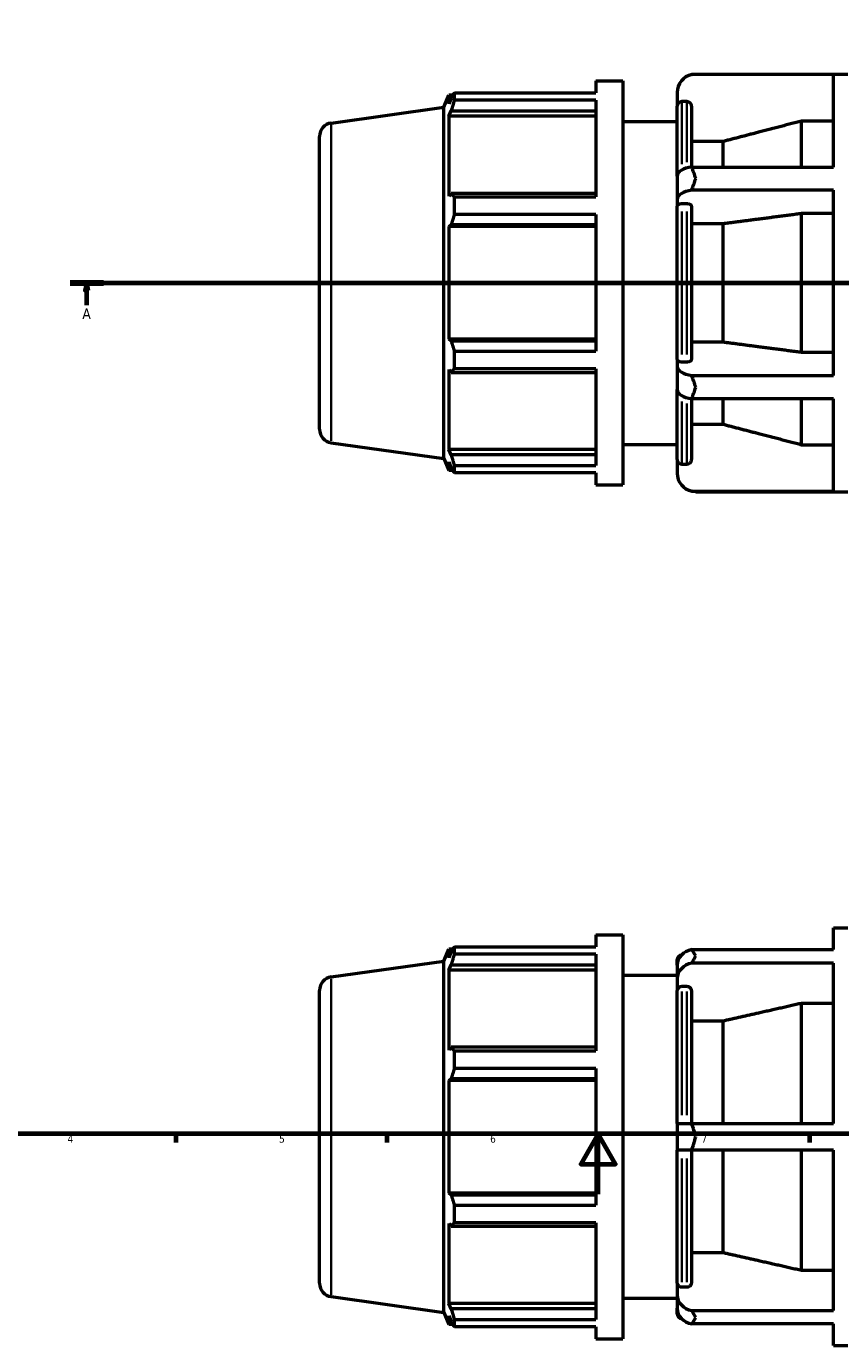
# Model space of a CAD drawing. Header units: millimetres. Extents: x -309 to 1148, y -58 to 854.
# Tile 4 of 9: x 231 to 501, y -50 to 388. Entities that reach past the tile are written whole.
import ezdxf

# ---------------------------------------------------------------- set-up
doc = ezdxf.new("R2010")
doc.units = ezdxf.units.MM
doc.linetypes.add('CHAIN', pattern=[0.7087, 0.4724, -0.0591, 0.1181, -0.0591])
for name, color, linetype, lineweight in [('Border (ISO)', 7, 'Continuous', 70), ('Section Line (ISO)', 7, 'CHAIN', 70), ('Visible (ISO)', 7, 'Continuous', 50), ('Visible Narrow (ISO)', 7, 'Continuous', 35)]:
    doc.layers.add(name, color=color, linetype=linetype, lineweight=lineweight)
doc.styles.add('Label Text (ISO)', font='tahoma.ttf')
doc.styles.add('Note Text (ISO)', font='tahoma.ttf')

# ---------------------------------------------------------------- blocks, each defined once
blk = doc.blocks.new('Borders Default Border')
at = {"layer": 'Border (ISO)'}
for p, q in [((280.33, 20), (280.33, 17.1)), ((350.42, 20), (350.42, 17.1)), ((490.58, 20), (490.58, 17.1))]:
    blk.add_line(p, q, dxfattribs=at)
at = {"layer": 'Border (ISO)', "flags": 128}
for points in [[(20, 20), (20, 574), (821, 574), (821, 20), (20, 20)], [(420.5, 0), (420.5, 20), (414.73, 10), (426.27, 10), (420.5, 20)]]:
    blk.add_lwpolyline(points, dxfattribs=at)
at = {"layer": 'Border (ISO)', "color": 232, "true_color": 0xca0064, "char_height": 2.5, "attachment_point": 7, "style": 'Note Text (ISO)'}
for s, insert in [('4', (244.42, 17.1)), ('5', (314.64, 17.05)), ('6', (384.66, 17.05)), ('7', (454.77, 17.1))]:
    blk.add_mtext(s, dxfattribs=dict(at, insert=insert))
blk = doc.blocks.new('2dTransSection0')
at = {"layer": 'Section Line (ISO)', "linetype": 'CHAIN'}
blk.add_line((245.33, 302.43), (736.73, 302.43), dxfattribs=at)
at = {"layer": 'Section Line (ISO)', "linetype": 'Continuous', "lineweight": 140}
for p, q in [((245.33, 302.43), (256.3, 302.43)), ((725.76, 302.43), (736.73, 302.43))]:
    blk.add_line(p, q, dxfattribs=at)
at = {"layer": 'Section Line (ISO)', "linetype": 'Continuous'}
for p, q in [((250.81, 302.43), (250.31, 299.93)), ((250.81, 299.93), (250.81, 302.43)), ((251.31, 299.93), (250.81, 302.43)), ((731.25, 302.43), (730.75, 299.93)), ((731.25, 299.93), (731.25, 302.43)), ((731.75, 299.93), (731.25, 302.43)), ((250.31, 299.93), (251.31, 299.93)), ((250.81, 295.01), (250.81, 299.93)), ((730.75, 299.93), (731.75, 299.93)), ((731.25, 295.01), (731.25, 299.93))]:
    blk.add_line(p, q, dxfattribs=at)
at = {"layer": 'Section Line (ISO)', "linetype": 'Continuous', "flags": 128}
for points in [[(251.31, 299.93), (250.81, 302.43), (250.31, 299.93), (251.31, 299.93)], [(731.75, 299.93), (731.25, 302.43), (730.75, 299.93), (731.75, 299.93)]]:
    blk.add_lwpolyline(points, dxfattribs=at)
at = {"layer": 'Section Line (ISO)'}
for points in [[(251.31, 299.93), (250.81, 302.43), (250.31, 299.93), (251.31, 299.93)], [(731.75, 299.93), (731.25, 302.43), (730.75, 299.93), (731.75, 299.93)]]:
    blk.add_solid(points, dxfattribs=at)
at = {"layer": 'Section Line (ISO)', "char_height": 3.5, "attachment_point": 7, "style": 'Label Text (ISO)'}
for insert in [(249.33, 290.43), (729.76, 290.43)]:
    blk.add_mtext('A', dxfattribs=dict(at, insert=insert))

msp = doc.modelspace()

# ---------------------------------------------------------------- linework, layer by layer
at = {"layer": 'Visible (ISO)'}
for p, q in [((419.748, 369.427), (419.748, 365.47)), ((419.748, 369.427), (428.681, 369.427)), ((428.681, 369.427), (428.681, 235.427)), ((498.603, 371.583), (451.581, 371.583)), ((452.906, 371.727), (503.317, 371.727)), ((498.603, 340.874), (498.603, 371.583)), ((369.281, 360.725), (370.902, 364.737)), ((370.902, 364.737), (370.902, 361.853)), ((372.326, 364.737), (370.902, 364.737)), ((371.715, 363.77), (370.902, 361.853)), ((372.797, 365.47), (419.748, 365.47)), ((372.797, 363.047), (372.797, 365.47)), ((446.746, 365.567), (446.746, 361.057)), ((331.905, 355.472), (369.281, 360.725)), ((369.281, 244.13), (369.281, 360.725)), ((370.902, 357.697), (371.715, 359.48)), ((371.715, 359.48), (419.748, 359.48)), ((419.748, 363.047), (372.797, 363.047)), ((419.748, 363.047), (419.748, 330.963)), ((446.746, 337.866), (446.746, 361.057)), ((449.96, 362.562), (448.246, 362.562)), ((451.46, 361.057), (451.46, 340.86)), ((419.748, 357.697), (370.902, 357.697)), ((370.902, 357.697), (370.902, 331.199)), ((428.681, 356.027), (446.746, 356.027)), ((488.031, 340.874), (488.031, 356.142)), ((498.603, 356.142), (488.031, 356.142)), ((328.031, 253.839), (328.031, 351.016)), ((462.031, 349.365), (451.46, 349.365)), ((462.031, 340.874), (462.031, 349.365)), ((446.746, 337.866), (446.746, 330.129)), ((451.581, 340.874), (498.603, 340.874)), ((498.603, 333.137), (451.581, 333.137)), ((498.603, 271.718), (498.603, 333.137)), ((371.715, 332.127), (370.902, 331.199)), ((419.748, 332.127), (371.715, 332.127)), ((372.797, 330.963), (419.748, 330.963)), ((372.797, 325.114), (372.797, 330.963)), ((446.746, 330.129), (446.746, 327.874)), ((449.96, 328.626), (448.246, 328.626)), ((419.748, 325.114), (372.797, 325.114)), ((419.748, 325.114), (419.748, 279.741)), ((446.746, 276.981), (446.746, 327.874)), ((451.46, 327.874), (451.46, 276.981)), ((488.031, 279.438), (488.031, 325.416)), ((498.603, 325.416), (488.031, 325.416)), ((370.902, 321.164), (371.715, 321.769)), ((419.748, 321.164), (370.902, 321.164)), ((370.902, 321.164), (370.902, 283.69)), ((371.715, 321.769), (419.748, 321.769)), ((462.031, 322.028), (451.46, 322.028)), ((462.031, 282.827), (462.031, 322.028)), ((419.748, 283.69), (370.902, 283.69)), ((371.715, 283.086), (370.902, 283.69)), ((419.748, 283.086), (371.715, 283.086)), ((451.46, 282.827), (462.031, 282.827)), ((372.797, 279.741), (419.748, 279.741)), ((372.797, 273.892), (372.797, 279.741)), ((446.746, 276.981), (446.746, 274.726)), ((448.246, 276.228), (449.96, 276.228)), ((488.031, 279.438), (498.603, 279.438)), ((370.902, 273.656), (371.715, 272.728)), ((370.902, 273.656), (370.902, 247.158)), ((371.715, 272.728), (419.748, 272.728)), ((419.748, 273.892), (372.797, 273.892)), ((419.748, 273.892), (419.748, 241.808)), ((446.746, 274.726), (446.746, 266.989)), ((451.581, 271.718), (498.603, 271.718)), ((446.746, 243.797), (446.746, 266.989)), ((451.46, 263.995), (451.46, 243.797)), ((498.603, 263.981), (451.581, 263.981)), ((462.031, 255.489), (462.031, 263.981)), ((488.031, 248.713), (488.031, 263.981)), ((498.603, 233.271), (498.603, 263.981)), ((451.46, 255.489), (462.031, 255.489)), ((331.905, 249.383), (369.281, 244.13)), ((419.748, 247.158), (370.902, 247.158)), ((371.715, 245.375), (370.902, 247.158)), ((419.748, 245.375), (371.715, 245.375)), ((428.681, 248.827), (446.746, 248.827)), ((488.031, 248.713), (498.603, 248.713)), ((369.281, 244.13), (370.902, 240.117)), ((370.902, 243.001), (371.715, 241.084)), ((370.902, 243.001), (370.902, 240.117)), ((372.797, 241.808), (419.748, 241.808)), ((372.797, 239.385), (372.797, 241.808)), ((446.746, 243.797), (446.746, 239.287)), ((448.246, 242.293), (449.96, 242.293)), ((372.326, 240.117), (370.902, 240.117)), ((419.748, 239.385), (372.797, 239.385)), ((419.748, 239.385), (419.748, 235.427)), ((419.748, 235.427), (428.681, 235.427)), ((451.581, 233.271), (498.603, 233.271)), ((452.906, 233.127), (503.317, 233.127)), ((498.603, 81.153), (498.603, 88.329)), ((498.603, 88.329), (503.317, 88.329)), ((419.748, 86.029), (419.748, 82.071)), ((419.748, 86.029), (428.681, 86.029)), ((428.681, 86.029), (428.681, -47.971)), ((369.281, 77.326), (370.902, 81.339)), ((370.902, 81.339), (370.902, 78.455)), ((372.326, 81.339), (370.902, 81.339)), ((371.715, 80.372), (370.902, 78.455)), ((372.797, 82.071), (419.748, 82.071)), ((372.797, 79.648), (372.797, 82.071)), ((419.748, 79.648), (372.797, 79.648)), ((419.748, 79.648), (419.748, 47.564)), ((451.581, 81.153), (498.603, 81.153)), ((331.905, 72.073), (369.281, 77.326)), ((369.281, -39.269), (369.281, 77.326)), ((370.902, 74.298), (371.715, 76.081)), ((371.715, 76.081), (419.748, 76.081)), ((446.746, 75.943), (446.746, 77.829)), ((446.746, 75.943), (446.746, 71.476)), ((498.603, 76.686), (451.581, 76.686)), ((498.603, 23.495), (498.603, 76.686)), ((419.748, 74.298), (370.902, 74.298)), ((370.902, 74.298), (370.902, 47.8)), ((428.681, 72.629), (446.746, 72.629)), ((446.746, 71.476), (446.746, 67.571)), ((328.031, -29.559), (328.031, 67.617)), ((446.746, 23.495), (446.746, 67.571)), ((449.96, 68.873), (448.246, 68.873)), ((451.46, 67.571), (451.46, 23.495)), ((488.031, 23.495), (488.031, 63.314)), ((498.603, 63.314), (488.031, 63.314)), ((462.031, 57.445), (451.46, 57.445)), ((462.031, 23.495), (462.031, 57.445)), ((371.715, 48.728), (370.902, 47.8)), ((419.748, 48.728), (371.715, 48.728)), ((372.797, 47.564), (419.748, 47.564)), ((372.797, 41.715), (372.797, 47.564)), ((419.748, 41.715), (372.797, 41.715)), ((419.748, 41.715), (419.748, -3.658)), ((370.902, 37.766), (371.715, 38.37)), ((419.748, 37.766), (370.902, 37.766)), ((370.902, 37.766), (370.902, 0.292)), ((371.715, 38.37), (419.748, 38.37)), ((446.746, 23.495), (446.746, 14.562)), ((446.746, 23.495), (451.581, 23.495)), ((451.581, 23.495), (498.603, 23.495)), ((451.581, 14.562), (446.746, 14.562)), ((446.746, -29.513), (446.746, 14.562)), ((451.46, 14.562), (451.46, -29.513)), ((498.603, 14.562), (451.581, 14.562)), ((462.031, -19.387), (462.031, 14.562)), ((488.031, -25.256), (488.031, 14.562)), ((498.603, -38.629), (498.603, 14.562)), ((419.748, 0.292), (370.902, 0.292)), ((371.715, -0.313), (370.902, 0.292)), ((419.748, -0.313), (371.715, -0.313)), ((372.797, -3.658), (419.748, -3.658)), ((372.797, -9.507), (372.797, -3.658)), ((370.902, -9.743), (370.902, -36.241)), ((370.902, -9.743), (371.715, -10.671)), ((371.715, -10.671), (419.748, -10.671)), ((419.748, -9.507), (372.797, -9.507)), ((419.748, -9.507), (419.748, -41.591)), ((451.46, -19.387), (462.031, -19.387)), ((488.031, -25.256), (498.603, -25.256)), ((446.746, -29.513), (446.746, -33.419)), ((331.905, -34.016), (369.281, -39.269)), ((428.681, -34.571), (446.746, -34.571)), ((446.746, -33.419), (446.746, -37.885)), ((448.246, -30.816), (449.96, -30.816)), ((369.281, -39.269), (370.902, -43.281)), ((419.748, -36.241), (370.902, -36.241)), ((371.715, -38.024), (370.902, -36.241)), ((419.748, -38.024), (371.715, -38.024)), ((446.746, -39.771), (446.746, -37.885)), ((451.581, -38.629), (498.603, -38.629)), ((370.902, -40.397), (370.902, -43.281)), ((370.902, -40.397), (371.715, -42.314)), ((372.326, -43.281), (370.902, -43.281)), ((372.797, -41.591), (419.748, -41.591)), ((372.797, -44.013), (372.797, -41.591)), ((498.603, -43.095), (451.581, -43.095)), ((498.603, -50.271), (498.603, -43.095)), ((419.748, -44.013), (372.797, -44.013)), ((419.748, -44.013), (419.748, -47.971)), ((419.748, -47.971), (428.681, -47.971)), ((498.603, -50.271), (503.317, -50.271))]:
    msp.add_line(p, q, dxfattribs=at)
for centre, radius, start, end in [((452.906, 365.567), 6.16, 102.41725, 180), ((332.531, 351.016), 4.5, 98, 180), ((332.531, 253.839), 4.5, 180, 262), ((452.906, 239.287), 6.16, 180, 257.58275), ((448.246, 77.829), 1.5, 93.96459, 180), ((332.531, 67.617), 4.5, 98, 180), ((332.531, -29.559), 4.5, 180, 262), ((448.246, -39.771), 1.5, 180, 266.03541)]:
    msp.add_arc(centre, radius, start, end, dxfattribs=at)
for centre, ratio, start_param, end_param in [((452.906, 337.866), 0.5, 4.9291108, 6.2831853), ((452.906, 330.129), 0.5, 4.9291108, 6.2831853), ((452.906, 274.726), 0.5, 0, 1.3540745), ((452.906, 266.989), 0.5, 0, 1.3540745), ((452.906, 75.943), 0.8660254, 4.9291108, 6.2831853), ((452.906, 71.476), 0.8660254, 4.9291108, 6.2831853), ((452.906, -33.419), 0.8660254, 0, 1.3540745), ((452.906, -37.885), 0.8660254, 0, 1.3540745)]:
    msp.add_ellipse(centre, major_axis=(-6.16, 0), ratio=ratio, start_param=start_param, end_param=end_param, dxfattribs=at)
for points in [[(451.581, 371.583), (452.032, 371.683), (452.482, 371.727), (452.906, 371.727)], [(452.906, 337.077), (452.48, 338.315), (452.031, 339.594), (451.581, 340.874)], [(451.581, 333.137), (452.031, 334.516), (452.48, 335.84), (452.906, 337.077)], [(452.906, 267.777), (452.48, 269.015), (452.031, 270.338), (451.581, 271.718)], [(451.581, 263.981), (452.031, 265.261), (452.48, 266.54), (452.906, 267.777)], [(452.906, 233.127), (452.482, 233.127), (452.032, 233.172), (451.581, 233.271)], [(452.906, 79.044), (452.48, 79.759), (452.031, 80.471), (451.581, 81.153)], [(451.581, 76.686), (452.031, 77.54), (452.48, 78.33), (452.906, 79.044)], [(452.906, 19.029), (452.482, 20.449), (452.032, 21.957), (451.581, 23.495)], [(451.581, 14.562), (452.032, 16.101), (452.482, 17.608), (452.906, 19.029)], [(452.906, -40.987), (452.48, -40.272), (452.031, -39.482), (451.581, -38.629)], [(451.581, -43.095), (452.031, -42.414), (452.48, -41.701), (452.906, -40.987)]]:
    msp.add_open_spline(points, degree=3, dxfattribs=at)
for points, weights in [([(371.715, 363.77), (372.234, 364.603), (372.797, 365.47)], [1.00213210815, 1.00147433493, 1]), ([(372.797, 363.047), (372.234, 361.227), (371.715, 359.48)], [1, 1.00147433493, 1.00213210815]), ([(488.031, 356.142), (474.156, 352.527), (462.031, 349.365)], [1, 1.00225629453, 1]), ([(371.715, 332.127), (372.234, 331.557), (372.797, 330.963)], [1.00213210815, 1.00147433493, 1]), ([(372.797, 325.114), (372.234, 323.407), (371.715, 321.769)], [1, 1.00147433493, 1.00213210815]), ([(488.031, 325.416), (474.156, 323.609), (462.031, 322.028)], [1, 1.00225629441, 1]), ([(371.715, 283.086), (372.234, 281.447), (372.797, 279.741)], [1.00213210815, 1.00147433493, 1]), ([(462.031, 282.827), (474.156, 281.246), (488.031, 279.438)], [1, 1.00225629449, 1]), ([(372.797, 273.892), (372.234, 273.298), (371.715, 272.728)], [1, 1.00147433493, 1.00213210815]), ([(462.031, 255.489), (474.156, 252.327), (488.031, 248.713)], [1, 1.00225629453, 1]), ([(371.715, 245.375), (372.234, 243.628), (372.797, 241.808)], [1.00213210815, 1.00147433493, 1]), ([(372.797, 239.385), (372.234, 240.252), (371.715, 241.084)], [1, 1.00147433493, 1.00213210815]), ([(371.715, 80.372), (372.234, 81.204), (372.797, 82.071)], [1.00213210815, 1.00147433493, 1]), ([(372.797, 79.648), (372.234, 77.828), (371.715, 76.081)], [1, 1.00147433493, 1.00213210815]), ([(488.031, 63.314), (474.156, 60.183), (462.031, 57.445)], [1, 1.0022562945, 1]), ([(371.715, 48.728), (372.234, 48.158), (372.797, 47.564)], [1.00213210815, 1.00147433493, 1]), ([(372.797, 41.715), (372.234, 40.009), (371.715, 38.37)], [1, 1.00147433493, 1.00213210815]), ([(371.715, -0.313), (372.234, -1.951), (372.797, -3.658)], [1.00213210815, 1.00147433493, 1]), ([(372.797, -9.507), (372.234, -10.101), (371.715, -10.671)], [1, 1.00147433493, 1.00213210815]), ([(462.031, -19.387), (474.156, -22.126), (488.031, -25.256)], [1, 1.00225629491, 1]), ([(371.715, -38.024), (372.234, -39.771), (372.797, -41.591)], [1.00213210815, 1.00147433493, 1]), ([(372.797, -44.013), (372.234, -43.147), (371.715, -42.314)], [1, 1.00147433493, 1.00213210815])]:
    msp.add_rational_spline(points, weights, degree=2, dxfattribs=at)
for points, knots in [([(448.246, 362.562), (448.061, 362.562), (447.843, 362.518), (447.501, 362.376), (447.316, 362.253), (447.054, 361.99), (446.931, 361.805), (446.789, 361.462), (446.746, 361.243), (446.746, 361.057)], [0, 0, 0, 0, 0.05548655, 0.05548655, 0.11105119, 0.11105119, 0.16671296, 0.16671296, 0.22245951, 0.22245951, 0.22245951, 0.22245951]), ([(451.46, 361.057), (451.46, 361.243), (451.416, 361.462), (451.274, 361.805), (451.151, 361.99), (450.889, 362.253), (450.704, 362.376), (450.362, 362.518), (450.145, 362.562), (449.96, 362.562)], [-0.22245951, -0.22245951, -0.22245951, -0.22245951, -0.16671296, -0.16671296, -0.11105119, -0.11105119, -0.05548655, -0.05548655, 0, 0, 0, 0]), ([(448.246, 328.626), (448.061, 328.626), (447.843, 328.605), (447.501, 328.534), (447.316, 328.472), (447.054, 328.341), (446.931, 328.248), (446.789, 328.076), (446.746, 327.967), (446.746, 327.874)], [0, 0, 0, 0, 0.05548655, 0.05548655, 0.11105119, 0.11105119, 0.16671296, 0.16671296, 0.22245951, 0.22245951, 0.22245951, 0.22245951]), ([(451.46, 327.874), (451.46, 327.967), (451.416, 328.076), (451.274, 328.248), (451.151, 328.341), (450.889, 328.472), (450.704, 328.534), (450.362, 328.605), (450.145, 328.626), (449.96, 328.626)], [-0.22245951, -0.22245951, -0.22245951, -0.22245951, -0.16671296, -0.16671296, -0.11105119, -0.11105119, -0.05548655, -0.05548655, 0, 0, 0, 0]), ([(446.746, 276.981), (446.746, 276.888), (446.789, 276.778), (446.931, 276.607), (447.054, 276.514), (447.316, 276.383), (447.501, 276.321), (447.843, 276.25), (448.061, 276.228), (448.246, 276.228)], [-0.22245951, -0.22245951, -0.22245951, -0.22245951, -0.16671296, -0.16671296, -0.11105119, -0.11105119, -0.05548655, -0.05548655, 0, 0, 0, 0]), ([(449.96, 276.228), (450.145, 276.228), (450.362, 276.25), (450.704, 276.321), (450.889, 276.383), (451.151, 276.514), (451.274, 276.607), (451.416, 276.778), (451.46, 276.888), (451.46, 276.981)], [0, 0, 0, 0, 0.05548655, 0.05548655, 0.11105119, 0.11105119, 0.16671296, 0.16671296, 0.22245951, 0.22245951, 0.22245951, 0.22245951]), ([(446.746, 243.797), (446.746, 243.611), (446.789, 243.393), (446.931, 243.05), (447.054, 242.864), (447.316, 242.602), (447.501, 242.478), (447.843, 242.336), (448.061, 242.293), (448.246, 242.293)], [-0.22245951, -0.22245951, -0.22245951, -0.22245951, -0.16671296, -0.16671296, -0.11105119, -0.11105119, -0.05548655, -0.05548655, 0, 0, 0, 0]), ([(449.96, 242.293), (450.145, 242.293), (450.362, 242.336), (450.704, 242.478), (450.889, 242.602), (451.151, 242.864), (451.274, 243.05), (451.416, 243.393), (451.46, 243.611), (451.46, 243.797)], [0, 0, 0, 0, 0.05548655, 0.05548655, 0.11105119, 0.11105119, 0.16671296, 0.16671296, 0.22245951, 0.22245951, 0.22245951, 0.22245951]), ([(448.246, 68.873), (448.061, 68.873), (447.843, 68.836), (447.501, 68.713), (447.316, 68.606), (447.054, 68.379), (446.931, 68.218), (446.789, 67.921), (446.746, 67.732), (446.746, 67.571)], [0, 0, 0, 0, 0.05548655, 0.05548655, 0.11105119, 0.11105119, 0.16671296, 0.16671296, 0.22245951, 0.22245951, 0.22245951, 0.22245951]), ([(451.46, 67.571), (451.46, 67.732), (451.416, 67.921), (451.274, 68.218), (451.151, 68.379), (450.889, 68.606), (450.704, 68.713), (450.362, 68.836), (450.145, 68.873), (449.96, 68.873)], [-0.22245951, -0.22245951, -0.22245951, -0.22245951, -0.16671296, -0.16671296, -0.11105119, -0.11105119, -0.05548655, -0.05548655, 0, 0, 0, 0]), ([(446.746, -29.513), (446.746, -29.674), (446.789, -29.863), (446.931, -30.161), (447.054, -30.321), (447.316, -30.548), (447.501, -30.655), (447.843, -30.778), (448.061, -30.816), (448.246, -30.816)], [-0.22245951, -0.22245951, -0.22245951, -0.22245951, -0.16671296, -0.16671296, -0.11105119, -0.11105119, -0.05548655, -0.05548655, 0, 0, 0, 0]), ([(449.96, -30.816), (450.145, -30.816), (450.362, -30.778), (450.704, -30.655), (450.889, -30.548), (451.151, -30.321), (451.274, -30.161), (451.416, -29.863), (451.46, -29.674), (451.46, -29.513)], [0, 0, 0, 0, 0.05548655, 0.05548655, 0.11105119, 0.11105119, 0.16671296, 0.16671296, 0.22245951, 0.22245951, 0.22245951, 0.22245951])]:
    msp.add_open_spline(points, degree=3, knots=knots, dxfattribs=at)
at = {"layer": 'Visible Narrow (ISO)'}
for p, q in [((448.246, 362.326), (448.246, 341.8)), ((449.96, 342.434), (449.96, 362.331)), ((331.905, 354.819), (331.905, 250.036)), ((448.246, 326.16), (448.246, 278.695)), ((449.96, 278.695), (449.96, 326.16)), ((448.246, 263.054), (448.246, 242.529)), ((449.96, 242.524), (449.96, 262.42)), ((331.905, 71.42), (331.905, -33.363)), ((448.246, 67.298), (448.246, 26.193)), ((449.96, 26.193), (449.96, 67.298)), ((448.246, 11.865), (448.246, -29.241)), ((449.96, -29.241), (449.96, 11.865))]:
    msp.add_line(p, q, dxfattribs=at)

# ---------------------------------------------------------------- block references
msp.add_blockref('Borders Default Border', (0, 0))
at = {"layer": 'Section Line (ISO)'}
msp.add_blockref('2dTransSection0', (0, 0), dxfattribs=at)

doc.saveas('drawing.dxf')
